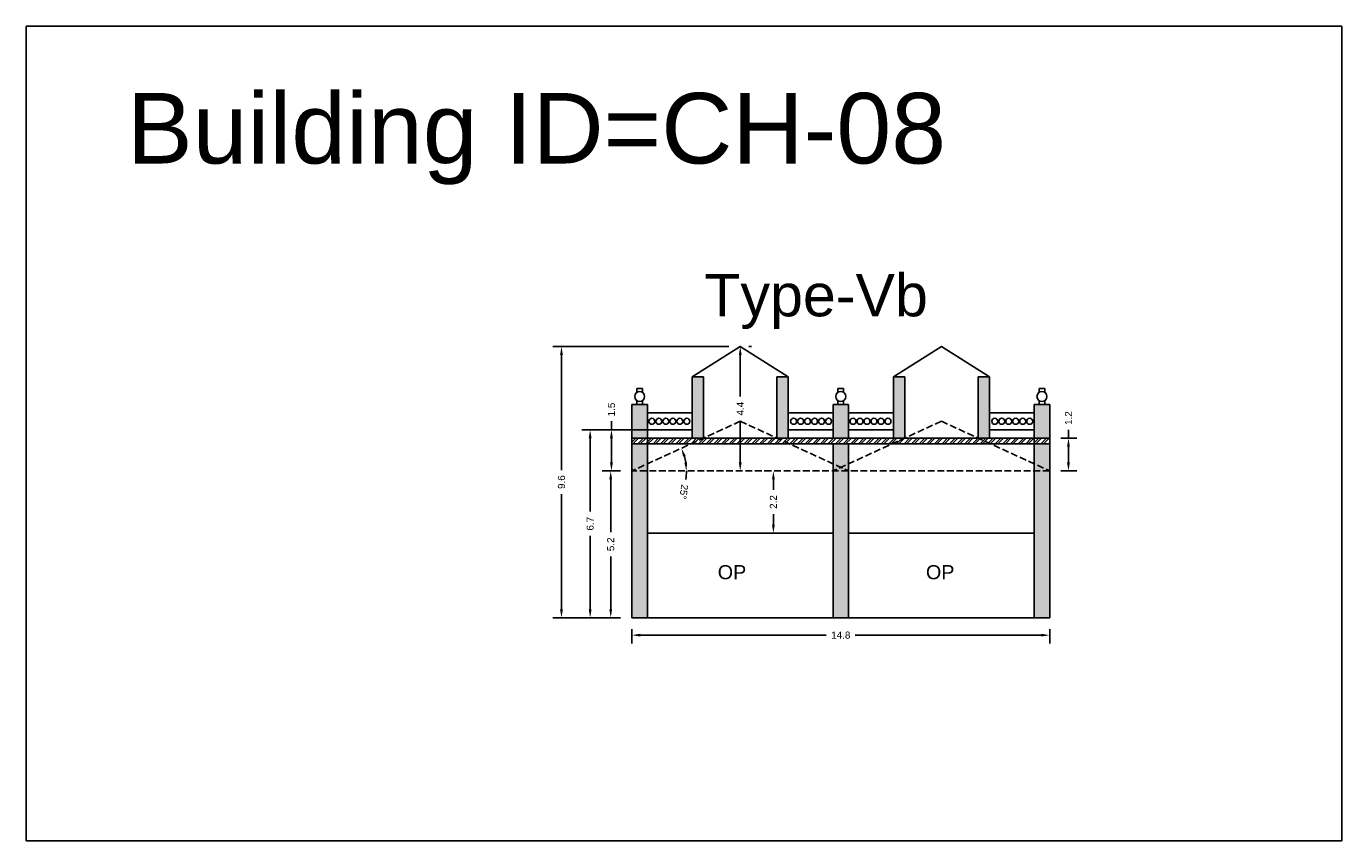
# Model space of a CAD drawing. Header units: metres. Extents: x 3416649 to 3417085, y -6712799 to -6712690.
# Tile 11 of 13: x 3416944 to 3416990, y -6712719 to -6712690. Entities that reach past the tile are written whole.
import ezdxf

# ---------------------------------------------------------------- set-up
doc = ezdxf.new("R2010")
doc.units = ezdxf.units.M
doc.linetypes.add('ACAD_ISO02W100', pattern=[15, 12, -3])
doc.layers.add('Dotted', color=7, linetype='ACAD_ISO02W100', plot=False)
doc.styles.get("Standard").update_dxf_attribs({"font": 'arial.ttf'})
doc.dimstyles.new('ISO-25', dxfattribs={"dimtxt": 0.25, "dimasz": 0.3, "dimexe": 0.3, "dimexo": 0.4, "dimgap": 0.2, "dimtad": 0, "dimdec": 1, "dimdsep": 46, "dimtxsty": 'Standard', "dimcen": 2.5, "dimadec": 0, "dimazin": 0, "dimtfac": 1, "dimtdec": 1, "dimtmove": 0, "dimatfit": 3, "dimfxl": 1, "dimarcsym": 0})

# ---------------------------------------------------------------- blocks, each defined once
blk = doc.blocks.new('*D70')
at = {"color": 0, "lineweight": -2, "transparency": 16777216}
for start, end in [(8.9142, 15.7235), (351.0858, 0)]:
    blk.add_arc((3416965.203, -6712705.835), 1.93, start, end, dxfattribs=at)
at = {"color": 0, "transparency": 16777216}
for points in [[(3416967.014, -6712705.329), (3416967.108, -6712705.295), (3416966.958, -6712705.031)], [(3416967.16, -6712705.532), (3416967.06, -6712705.54), (3416967.133, -6712705.835)]]:
    blk.add_solid(points, dxfattribs=at)
at = {"layer": 'Defpoints', "color": 0, "transparency": 16777216}
for p in [(3416969.041, -6712704.075), (3416967.055, -6712705.289), (3416965.203, -6712705.835), (3416965.203, -6712705.835), (3416980.003, -6712705.835)]:
    blk.add_point(p, dxfattribs=at)
at = {"color": 0, "transparency": 16777216, "insert": (3416967.041, -6712706.576), "char_height": 0.25, "attachment_point": 5, "rotation": 261.0858}
blk.add_mtext('25°', dxfattribs=at)
blk = doc.blocks.new('*D71')
at = {"color": 0, "lineweight": -2, "transparency": 16777216}
for p, q in [((3416964.803, -6712705.835), (3416964.153, -6712705.835)), ((3416964.453, -6712706.135), (3416964.453, -6712708.009)), ((3416964.453, -6712710.735), (3416964.453, -6712708.862)), ((3416964.803, -6712711.035), (3416964.153, -6712711.035))]:
    blk.add_line(p, q, dxfattribs=at)
at = {"color": 0, "transparency": 16777216}
for points in [[(3416964.403, -6712706.135), (3416964.503, -6712706.135), (3416964.453, -6712705.835)], [(3416964.403, -6712710.735), (3416964.503, -6712710.735), (3416964.453, -6712711.035)]]:
    blk.add_solid(points, dxfattribs=at)
at = {"layer": 'Defpoints', "color": 0, "transparency": 16777216}
for p in [(3416964.453, -6712705.835), (3416965.203, -6712705.835), (3416965.203, -6712711.035)]:
    blk.add_point(p, dxfattribs=at)
at = {"color": 0, "transparency": 16777216, "insert": (3416964.453, -6712708.435), "char_height": 0.25, "attachment_point": 5, "rotation": 90}
blk.add_mtext('5.2', dxfattribs=at)
blk = doc.blocks.new('*D72')
at = {"color": 0, "lineweight": -2, "transparency": 16777216}
for p, q in [((3416965.626, -6712704.375), (3416964.178, -6712704.375)), ((3416964.478, -6712704.375), (3416964.478, -6712704.075)), ((3416964.478, -6712705.535), (3416964.478, -6712704.675)), ((3416964.803, -6712705.835), (3416964.178, -6712705.835))]:
    blk.add_line(p, q, dxfattribs=at)
at = {"color": 0, "transparency": 16777216}
for points in [[(3416964.428, -6712704.675), (3416964.528, -6712704.675), (3416964.478, -6712704.375)], [(3416964.428, -6712705.535), (3416964.528, -6712705.535), (3416964.478, -6712705.835)]]:
    blk.add_solid(points, dxfattribs=at)
at = {"layer": 'Defpoints', "color": 0, "transparency": 16777216}
for p in [(3416964.478, -6712704.375), (3416966.026, -6712704.375), (3416965.203, -6712705.835)]:
    blk.add_point(p, dxfattribs=at)
at = {"color": 0, "transparency": 16777216, "insert": (3416964.478, -6712703.659), "char_height": 0.25, "attachment_point": 5, "rotation": 90}
blk.add_mtext('1.5', dxfattribs=at)
blk = doc.blocks.new('*D73')
at = {"color": 0, "lineweight": -2, "transparency": 16777216}
for p, q in [((3416969.441, -6712701.425), (3416969.341, -6712701.425)), ((3416969.041, -6712701.725), (3416969.041, -6712703.198)), ((3416969.041, -6712705.535), (3416969.041, -6712704.062)), ((3416969.441, -6712705.835), (3416969.341, -6712705.835))]:
    blk.add_line(p, q, dxfattribs=at)
at = {"color": 0, "transparency": 16777216}
for points in [[(3416968.991, -6712701.725), (3416969.091, -6712701.725), (3416969.041, -6712701.425)], [(3416968.991, -6712705.535), (3416969.091, -6712705.535), (3416969.041, -6712705.835)]]:
    blk.add_solid(points, dxfattribs=at)
at = {"layer": 'Defpoints', "color": 0, "transparency": 16777216}
for p in [(3416969.041, -6712701.425), (3416969.041, -6712705.835), (3416969.041, -6712705.835)]:
    blk.add_point(p, dxfattribs=at)
at = {"color": 0, "transparency": 16777216, "insert": (3416969.041, -6712703.63), "char_height": 0.25, "attachment_point": 5, "rotation": 90}
blk.add_mtext('4.4', dxfattribs=at)
blk = doc.blocks.new('*D74')
at = {"color": 0, "lineweight": -2, "transparency": 16777216}
for p, q in [((3416965.735, -6712704.375), (3416963.424, -6712704.375)), ((3416963.724, -6712704.675), (3416963.724, -6712707.277)), ((3416963.724, -6712710.735), (3416963.724, -6712708.134)), ((3416964.803, -6712711.035), (3416963.424, -6712711.035))]:
    blk.add_line(p, q, dxfattribs=at)
at = {"color": 0, "transparency": 16777216}
for points in [[(3416963.674, -6712704.675), (3416963.774, -6712704.675), (3416963.724, -6712704.375)], [(3416963.674, -6712710.735), (3416963.774, -6712710.735), (3416963.724, -6712711.035)]]:
    blk.add_solid(points, dxfattribs=at)
at = {"layer": 'Defpoints', "color": 0, "transparency": 16777216}
for p in [(3416963.724, -6712704.375), (3416966.135, -6712704.375), (3416965.203, -6712711.035)]:
    blk.add_point(p, dxfattribs=at)
at = {"color": 0, "transparency": 16777216, "insert": (3416963.724, -6712707.705), "char_height": 0.25, "attachment_point": 5, "rotation": 90}
blk.add_mtext('6.7', dxfattribs=at)
blk = doc.blocks.new('*D75')
at = {"color": 0, "lineweight": -2, "transparency": 16777216}
for p, q in [((3416968.641, -6712701.425), (3416962.408, -6712701.425)), ((3416962.708, -6712701.725), (3416962.708, -6712705.803)), ((3416962.708, -6712710.735), (3416962.708, -6712706.658)), ((3416964.803, -6712711.035), (3416962.408, -6712711.035))]:
    blk.add_line(p, q, dxfattribs=at)
at = {"color": 0, "transparency": 16777216}
for points in [[(3416962.658, -6712701.725), (3416962.758, -6712701.725), (3416962.708, -6712701.425)], [(3416962.658, -6712710.735), (3416962.758, -6712710.735), (3416962.708, -6712711.035)]]:
    blk.add_solid(points, dxfattribs=at)
at = {"layer": 'Defpoints', "color": 0, "transparency": 16777216}
for p in [(3416962.708, -6712701.425), (3416969.041, -6712701.425), (3416965.203, -6712711.035)]:
    blk.add_point(p, dxfattribs=at)
at = {"color": 0, "transparency": 16777216, "insert": (3416962.708, -6712706.23), "char_height": 0.25, "attachment_point": 5, "rotation": 90}
blk.add_mtext('9.6', dxfattribs=at)
blk = doc.blocks.new('*D76')
at = {"color": 0, "lineweight": -2, "transparency": 16777216}
for p, q in [((3416965.203, -6712711.435), (3416965.203, -6712711.952)), ((3416965.503, -6712711.652), (3416972.09, -6712711.652)), ((3416979.703, -6712711.652), (3416973.116, -6712711.652)), ((3416980.003, -6712711.435), (3416980.003, -6712711.952))]:
    blk.add_line(p, q, dxfattribs=at)
at = {"color": 0, "transparency": 16777216}
for points in [[(3416965.503, -6712711.602), (3416965.503, -6712711.702), (3416965.203, -6712711.652)], [(3416979.703, -6712711.602), (3416979.703, -6712711.702), (3416980.003, -6712711.652)]]:
    blk.add_solid(points, dxfattribs=at)
at = {"layer": 'Defpoints', "color": 0, "transparency": 16777216}
for p in [(3416965.203, -6712711.035), (3416980.003, -6712711.035), (3416980.003, -6712711.652)]:
    blk.add_point(p, dxfattribs=at)
at = {"color": 0, "transparency": 16777216, "insert": (3416972.603, -6712711.652), "char_height": 0.25, "attachment_point": 5}
blk.add_mtext('14.8', dxfattribs=at)
blk = doc.blocks.new('*D77')
at = {"color": 0, "lineweight": -2, "transparency": 16777216}
for p, q in [((3416969.889, -6712705.835), (3416969.915, -6712705.835)), ((3416970.215, -6712706.135), (3416970.215, -6712706.507)), ((3416970.215, -6712707.735), (3416970.215, -6712707.364)), ((3416969.889, -6712708.035), (3416969.915, -6712708.035))]:
    blk.add_line(p, q, dxfattribs=at)
at = {"color": 0, "transparency": 16777216}
for points in [[(3416970.165, -6712706.135), (3416970.265, -6712706.135), (3416970.215, -6712705.835)], [(3416970.165, -6712707.735), (3416970.265, -6712707.735), (3416970.215, -6712708.035)]]:
    blk.add_solid(points, dxfattribs=at)
at = {"layer": 'Defpoints', "color": 0, "transparency": 16777216}
for p in [(3416970.215, -6712705.835), (3416970.289, -6712705.835), (3416970.289, -6712708.035)]:
    blk.add_point(p, dxfattribs=at)
at = {"color": 0, "transparency": 16777216, "insert": (3416970.215, -6712706.935), "char_height": 0.25, "attachment_point": 5, "rotation": 90}
blk.add_mtext('2.2', dxfattribs=at)
blk = doc.blocks.new('*D78')
at = {"color": 0, "lineweight": -2, "transparency": 16777216}
for p, q in [((3416980.668, -6712704.675), (3416980.668, -6712704.375)), ((3416980.403, -6712704.675), (3416980.968, -6712704.675)), ((3416980.668, -6712705.535), (3416980.668, -6712704.975)), ((3416980.403, -6712705.835), (3416980.968, -6712705.835))]:
    blk.add_line(p, q, dxfattribs=at)
at = {"color": 0, "transparency": 16777216}
for points in [[(3416980.618, -6712704.975), (3416980.718, -6712704.975), (3416980.668, -6712704.675)], [(3416980.618, -6712705.535), (3416980.718, -6712705.535), (3416980.668, -6712705.835)]]:
    blk.add_solid(points, dxfattribs=at)
at = {"layer": 'Defpoints', "color": 0, "transparency": 16777216}
for p in [(3416980.003, -6712704.675), (3416980.668, -6712704.675), (3416980.003, -6712705.835)]:
    blk.add_point(p, dxfattribs=at)
at = {"color": 0, "transparency": 16777216, "insert": (3416980.668, -6712703.961), "char_height": 0.25, "attachment_point": 5, "rotation": 90}
blk.add_mtext('1.2', dxfattribs=at)

msp = doc.modelspace()

# ---------------------------------------------------------------- hatches: boundary and pattern name
h = msp.add_hatch(color=256)
h.dxf.hatch_style = 1
h.paths.add_polyline_path([(3416965.753, -6712705.835), (3416965.203, -6712705.835), (3416965.203, -6712711.035), (3416965.753, -6712711.035)])
h.paths.add_polyline_path([(3416965.753, -6712705.583), (3416965.203, -6712705.835), (3416965.753, -6712705.835)], flags=17)
h.paths.add_polyline_path([(3416965.753, -6712704.875), (3416965.203, -6712704.875), (3416965.203, -6712705.835), (3416965.753, -6712705.583)])
h.paths.add_polyline_path([(3416965.753, -6712703.475), (3416965.203, -6712703.475), (3416965.203, -6712704.675), (3416965.753, -6712704.675)])
h.paths.add_polyline_path([(3416967.741, -6712702.505), (3416967.341, -6712702.505), (3416967.341, -6712704.675), (3416967.732, -6712704.675), (3416967.741, -6712704.671)])
h.paths.add_polyline_path([(3416970.741, -6712702.505), (3416970.341, -6712702.505), (3416970.341, -6712704.671), (3416970.349, -6712704.675), (3416970.741, -6712704.675)])
h = msp.add_hatch(color=256)
h.dxf.hatch_style = 1
h.paths.add_polyline_path([(3416972.878, -6712705.835), (3416972.328, -6712705.835), (3416972.328, -6712711.035), (3416972.878, -6712711.035)])
h.paths.add_polyline_path([(3416972.878, -6712705.583), (3416972.328, -6712705.835), (3416972.878, -6712705.835)], flags=17)
h.paths.add_polyline_path([(3416972.878, -6712704.875), (3416972.328, -6712704.875), (3416972.328, -6712705.835), (3416972.878, -6712705.583)])
h.paths.add_polyline_path([(3416972.878, -6712703.475), (3416972.328, -6712703.475), (3416972.328, -6712704.675), (3416972.878, -6712704.675)])
h.paths.add_polyline_path([(3416974.866, -6712702.505), (3416974.466, -6712702.505), (3416974.466, -6712704.675), (3416974.857, -6712704.675), (3416974.866, -6712704.671)])
h.paths.add_polyline_path([(3416977.866, -6712702.505), (3416977.466, -6712702.505), (3416977.466, -6712704.671), (3416977.474, -6712704.675), (3416977.866, -6712704.675)])
h = msp.add_hatch(color=256)
h.dxf.hatch_style = 1
h.paths.add_polyline_path([(3416980.003, -6712705.835), (3416979.453, -6712705.835), (3416979.453, -6712711.035), (3416980.003, -6712711.035)])
h.paths.add_polyline_path([(3416979.453, -6712705.583), (3416979.453, -6712705.835), (3416980.003, -6712705.835)], flags=17)
h.paths.add_polyline_path([(3416980.003, -6712704.875), (3416979.453, -6712704.875), (3416979.453, -6712705.583), (3416980.003, -6712705.835)])
h.paths.add_polyline_path([(3416980.003, -6712703.475), (3416979.453, -6712703.475), (3416979.453, -6712704.675), (3416980.003, -6712704.675)])
h = msp.add_hatch()
h.set_pattern_fill('ANSI32', color=256, scale=0.02)
h.set_pattern_definition([(45, (45.51755, 2.02963), (-0.134703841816, 0.134703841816), []), (45, (45.60735, 2.02963), (-0.134703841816, 0.134703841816), [])])
h.paths.add_polyline_path([(3416980.003, -6712704.875), (3416980.003, -6712704.675), (3416965.203, -6712704.675), (3416965.203, -6712704.875)])

# ---------------------------------------------------------------- linework, layer by layer
for points in [[(3416943.75, -6712690.082), (3416990.347, -6712690.082), (3416990.347, -6712718.934), (3416943.75, -6712718.934)], [(3416972.328, -6712708.035), (3416965.753, -6712708.035), (3416965.753, -6712711.035), (3416972.328, -6712711.035)]]:
    msp.add_lwpolyline(points, close=True)
for points in [[(3416967.341, -6712702.505), (3416969.041, -6712701.425), (3416970.741, -6712702.505)], [(3416974.466, -6712702.505), (3416976.166, -6712701.425), (3416977.866, -6712702.505)], [(3416967.341, -6712704.675), (3416967.341, -6712702.505)], [(3416967.341, -6712702.505), (3416967.741, -6712702.505)], [(3416967.741, -6712704.675), (3416967.741, -6712702.505)], [(3416970.341, -6712704.675), (3416970.341, -6712702.505)], [(3416970.341, -6712702.505), (3416970.741, -6712702.505)], [(3416970.741, -6712704.675), (3416970.741, -6712702.505)], [(3416974.466, -6712704.675), (3416974.466, -6712702.505)], [(3416974.466, -6712702.505), (3416974.866, -6712702.505)], [(3416974.866, -6712704.675), (3416974.866, -6712702.505)], [(3416977.466, -6712704.675), (3416977.466, -6712702.505)], [(3416977.466, -6712702.505), (3416977.866, -6712702.505)], [(3416977.866, -6712704.675), (3416977.866, -6712702.505)], [(3416965.378, -6712703.053), (3416965.378, -6712702.919)], [(3416965.578, -6712702.919), (3416965.378, -6712702.919)], [(3416965.578, -6712703.053), (3416965.578, -6712702.919)], [(3416972.503, -6712703.053), (3416972.503, -6712702.919)], [(3416972.703, -6712702.919), (3416972.503, -6712702.919)], [(3416972.703, -6712703.053), (3416972.703, -6712702.919)], [(3416979.628, -6712703.053), (3416979.628, -6712702.919)], [(3416979.828, -6712702.919), (3416979.628, -6712702.919)], [(3416979.828, -6712703.053), (3416979.828, -6712702.919)], [(3416965.203, -6712711.035), (3416965.203, -6712703.475)], [(3416965.203, -6712703.475), (3416965.753, -6712703.475)], [(3416965.278, -6712703.475), (3416965.678, -6712703.475)], [(3416965.678, -6712703.475), (3416965.278, -6712703.475)], [(3416965.378, -6712703.475), (3416965.378, -6712703.341)], [(3416965.578, -6712703.475), (3416965.578, -6712703.341)], [(3416965.753, -6712711.035), (3416965.753, -6712703.475)], [(3416972.328, -6712704.675), (3416972.328, -6712703.475)], [(3416972.328, -6712703.475), (3416972.878, -6712703.475)], [(3416972.403, -6712703.475), (3416972.803, -6712703.475)], [(3416972.803, -6712703.475), (3416972.403, -6712703.475)], [(3416972.503, -6712703.475), (3416972.503, -6712703.341)], [(3416972.703, -6712703.475), (3416972.703, -6712703.341)], [(3416972.878, -6712704.675), (3416972.878, -6712703.475)], [(3416979.453, -6712711.035), (3416979.453, -6712703.475)], [(3416979.453, -6712703.475), (3416980.003, -6712703.475)], [(3416979.528, -6712703.475), (3416979.928, -6712703.475)], [(3416979.928, -6712703.475), (3416979.528, -6712703.475)], [(3416979.628, -6712703.475), (3416979.628, -6712703.341)], [(3416979.828, -6712703.475), (3416979.828, -6712703.341)], [(3416980.003, -6712711.035), (3416980.003, -6712703.475)], [(3416967.341, -6712703.775), (3416965.753, -6712703.775)], [(3416970.741, -6712703.775), (3416972.328, -6712703.775)], [(3416974.466, -6712703.775), (3416972.878, -6712703.775)], [(3416977.866, -6712703.775), (3416979.453, -6712703.775)], [(3416967.341, -6712704.375), (3416965.753, -6712704.375)], [(3416970.741, -6712704.375), (3416972.328, -6712704.375)], [(3416974.466, -6712704.375), (3416972.878, -6712704.375)], [(3416977.866, -6712704.375), (3416979.453, -6712704.375)], [(3416980.003, -6712704.675), (3416965.203, -6712704.675)], [(3416980.003, -6712704.875), (3416965.203, -6712704.875)], [(3416972.328, -6712711.035), (3416972.328, -6712704.875)], [(3416972.878, -6712711.035), (3416972.878, -6712704.875)], [(3416972.328, -6712708.035), (3416965.753, -6712708.035)], [(3416979.453, -6712708.035), (3416972.878, -6712708.035)], [(3416980.003, -6712711.035), (3416965.203, -6712711.035)]]:
    msp.add_lwpolyline(points)
for centre, radius in [((3416965.478, -6712703.197), 0.176), ((3416972.603, -6712703.197), 0.176), ((3416979.728, -6712703.197), 0.176), ((3416965.911, -6712704.075), 0.105), ((3416966.158, -6712704.075), 0.105), ((3416966.406, -6712704.075), 0.105), ((3416966.654, -6712704.075), 0.105), ((3416966.902, -6712704.075), 0.105), ((3416967.15, -6712704.075), 0.105), ((3416970.932, -6712704.075), 0.105), ((3416971.18, -6712704.075), 0.105), ((3416971.427, -6712704.075), 0.105), ((3416971.675, -6712704.075), 0.105), ((3416971.923, -6712704.075), 0.105), ((3416972.171, -6712704.075), 0.105), ((3416973.036, -6712704.075), 0.105), ((3416973.283, -6712704.075), 0.105), ((3416973.531, -6712704.075), 0.105), ((3416973.779, -6712704.075), 0.105), ((3416974.027, -6712704.075), 0.105), ((3416974.275, -6712704.075), 0.105), ((3416978.057, -6712704.075), 0.105), ((3416978.305, -6712704.075), 0.105), ((3416978.552, -6712704.075), 0.105), ((3416978.8, -6712704.075), 0.105), ((3416979.048, -6712704.075), 0.105), ((3416979.296, -6712704.075), 0.105)]:
    msp.add_circle(centre, radius)
at = {"layer": 'Dotted', "ltscale": 0.02}
for points in [[(3416969.041, -6712704.075), (3416965.203, -6712705.835)], [(3416969.041, -6712704.075), (3416972.878, -6712705.835)], [(3416976.166, -6712704.075), (3416972.328, -6712705.835)], [(3416976.166, -6712704.075), (3416980.003, -6712705.835)], [(3416980.003, -6712705.835), (3416965.203, -6712705.835)]]:
    msp.add_lwpolyline(points, dxfattribs=at)

# ---------------------------------------------------------------- texts
at = {"attachment_point": 1}
for s, width, heights, insert, char_height in [('Building ID=CH-08', 67.86454, [0.517], (3416947.314, -6712692.443), 2.5), ('Type-Vb', 9.99112, [0.517], (3416967.769, -6712698.856), 1.5), ('OP', 1.17554, [0], (3416968.244, -6712709.171), 0.5), ('OP', 1.17554, [0], (3416975.62, -6712709.171), 0.5)]:
    msp.add_mtext_dynamic_manual_height_columns(s, width=width, gutter_width=12.5, heights=heights, dxfattribs=dict(at, insert=insert, char_height=char_height))

# ---------------------------------------------------------------- dimensions: what is measured, and where the dimension line sits
for base, p1, p2, picture, middle in [((3416962.708, -6712701.425), (3416965.203, -6712711.035), (3416969.041, -6712701.425), '*D75', (3416962.708, -6712706.23)), ((3416969.041, -6712705.835), (3416969.041, -6712701.425), (3416969.041, -6712705.835), '*D73', (3416969.041, -6712703.63)), ((3416964.478, -6712704.375), (3416965.203, -6712705.835), (3416966.026, -6712704.375), '*D72', (3416964.478, -6712703.659)), ((3416980.668, -6712704.675), (3416980.003, -6712705.835), (3416980.003, -6712704.675), '*D78', (3416980.668, -6712703.961)), ((3416963.724, -6712704.375), (3416965.203, -6712711.035), (3416966.135, -6712704.375), '*D74', (3416963.724, -6712707.705)), ((3416964.453, -6712705.835), (3416965.203, -6712711.035), (3416965.203, -6712705.835), '*D71', (3416964.453, -6712708.435)), ((3416970.215, -6712705.835), (3416970.289, -6712708.035), (3416970.289, -6712705.835), '*D77', (3416970.215, -6712706.935))]:
    dim = msp.add_linear_dim(base=base, p1=p1, p2=p2, angle=90, dimstyle='ISO-25')
    dim.commit()
    dim.dimension.update_dxf_attribs({"geometry": picture, "text_midpoint": middle})
dim = msp.add_angular_dim_2l(base=(3416967.055, -6712705.289), line1=((3416980.003, -6712705.835), (3416965.203, -6712705.835)), line2=((3416969.041, -6712704.075), (3416965.203, -6712705.835)), dimstyle='ISO-25')
dim.commit()
dim.dimension.update_dxf_attribs({"geometry": '*D70', "text_midpoint": (3416967.041, -6712706.576)})
dim = msp.add_linear_dim(base=(3416980.003, -6712711.652), p1=(3416965.203, -6712711.035), p2=(3416980.003, -6712711.035), dimstyle='ISO-25')
dim.commit()
dim.dimension.update_dxf_attribs({"geometry": '*D76', "text_midpoint": (3416972.603, -6712711.652)})

doc.saveas('drawing.dxf')
